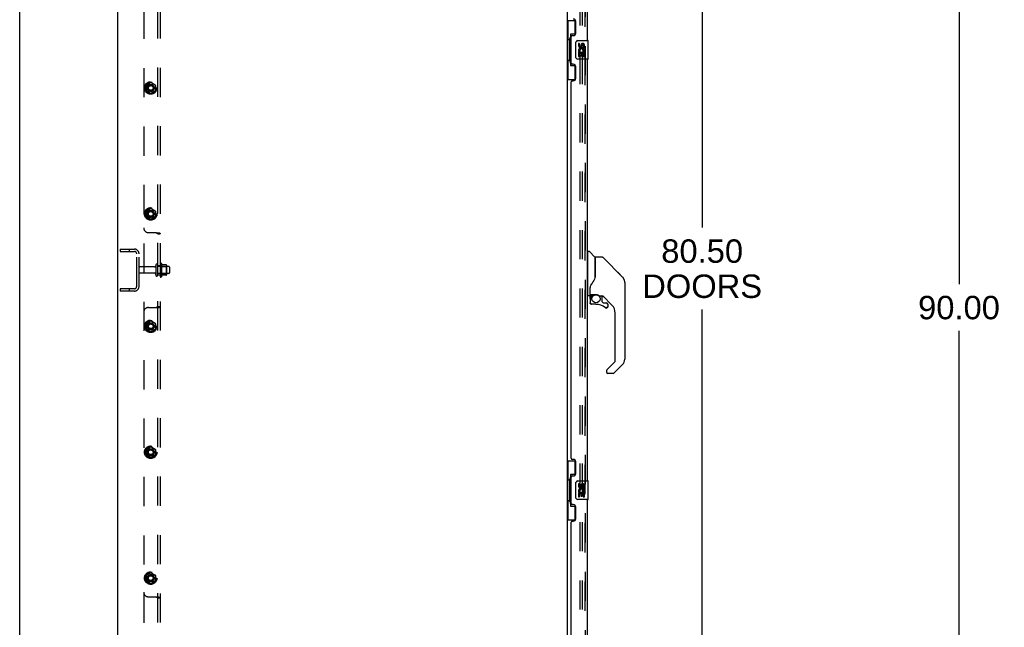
# Model space of a CAD drawing. Header units: inches. Extents: x 0 to 283, y 0 to 183.
# Tile 11 of 114: x 0 to 53, y 74 to 106. Entities that reach past the tile are written whole.
import ezdxf

# ---------------------------------------------------------------- set-up
doc = ezdxf.new("R2010")
doc.units = ezdxf.units.IN
doc.header["$LTSCALE"] = 15.583333
doc.header["$MEASUREMENT"] = 0
doc.linetypes.add('HIDDEN', pattern=[0.2, 0.1, -0.1])
doc.layers.get('0').update_dxf_attribs({"linetype": 'CONTINUOUS'})
for name, color, linetype in [('DEFAULT_2', 8, 'HIDDEN'), ('DIMENSIONS', 7, 'CONTINUOUS'), ('LEFTHAND_DOOR_ASSEMBLY', 7, 'CONTINUOUS'), ('RIGHTHAND_DOOR_ASSEMBLY', 7, 'CONTINUOUS'), ('SUBPANEL', 7, 'CONTINUOUS')]:
    doc.layers.add(name, color=color, linetype=linetype)
doc.styles.get("Standard").update_dxf_attribs({"font": 'arial.ttf'})
doc.dimstyles.new('DIMSTYLE_1', dxfattribs={"dimtxt": 1.25, "dimasz": 1.666667, "dimexe": 0.09, "dimexo": 0.07, "dimgap": 0.0375, "dimtad": 0, "dimtih": 1, "dimtoh": 1, "dimzin": 4, "dimdsep": 46, "dimtxsty": 'Standard', "dimblk": '_FILLED', "dimblk1": '_FILLED', "dimblk2": '_FILLED', "dimcen": 0.09, "dimadec": 3, "dimazin": 1, "dimtfac": 1, "dimtdec": 3, "dimtofl": 0, "dimtmove": 0, "dimatfit": 3, "dimldrblk": '_FILLED', "dimfxl": 0, "dimtolj": 1, "dimtzin": 4, "dimarcsym": 0})

# ---------------------------------------------------------------- blocks, each defined once
blk = doc.blocks.new('_FILLED')
at = {"color": 0, "linetype": 'ByBlock'}
blk.add_solid([(0, 0), (-1, 0.2), (-1, -0.2)], dxfattribs=at)
blk = doc.blocks.new('*D5')
at = {"layer": 'DIMENSIONS', "color": 2, "linetype": 'Continuous'}
for p, q in [((31.228, 133.287), (37.957, 133.287)), ((36.457, 133.287), (36.457, 95.301)), ((36.457, 52.787), (36.457, 90.926)), ((31.228, 52.787), (37.957, 52.787))]:
    blk.add_line(p, q, dxfattribs=at)
at = {"layer": 'DIMENSIONS', "color": 2, "linetype": 'Continuous', "xscale": 1.6666666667, "yscale": 1.6666666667, "zscale": 1.6666666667}
for p, rotation in [((36.457, 133.287), 90), ((36.457, 52.787), 270)]:
    blk.add_blockref('_FILLED', p, dxfattribs=dict(at, rotation=rotation))
at = {"layer": 'DIMENSIONS', "color": 2, "linetype": 'Continuous', "insert": (36.457, 94.676), "char_height": 1.25, "width": 6.39405, "attachment_point": 2, "line_spacing_factor": 0.9}
blk.add_mtext('80.50\\PDOORS', dxfattribs=at)
blk = doc.blocks.new('*D22')
at = {"layer": 'DIMENSIONS', "color": 2, "linetype": 'Continuous'}
for p, q in [((52.527, 136.037), (48.677, 136.037)), ((50.177, 136.037), (50.177, 92.287)), ((50.177, 46.037), (50.177, 89.787)), ((52.527, 46.037), (48.677, 46.037))]:
    blk.add_line(p, q, dxfattribs=at)
at = {"layer": 'DIMENSIONS', "color": 2, "linetype": 'Continuous', "xscale": 1.6666666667, "yscale": 1.6666666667, "zscale": 1.6666666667}
for p, rotation in [((50.177, 136.037), 90), ((50.177, 46.037), 270)]:
    blk.add_blockref('_FILLED', p, dxfattribs=dict(at, rotation=rotation))
at = {"layer": 'DIMENSIONS', "color": 2, "linetype": 'Continuous', "insert": (50.177, 91.662), "char_height": 1.25, "width": 4.36803, "attachment_point": 2, "line_spacing_factor": 0.9}
blk.add_mtext('90.00', dxfattribs=at)

msp = doc.modelspace()

# ---------------------------------------------------------------- linework, layer by layer
at = {"color": 7, "linetype": 'Continuous'}
for p, q in [((0, 0), (0, 183.333)), ((5.25, 46.162), (5.25, 135.912)), ((29.25, 132.756), (29.25, 53.318))]:
    msp.add_line(p, q, dxfattribs=at)
at = {"layer": 'DEFAULT_2', "color": 8, "linetype": 'HIDDEN'}
for p, q in [((29.937, 53.099), (29.937, 132.974)), ((30.062, 53.099), (30.062, 132.974)), ((5.375, 94.162), (5.375, 94.037)), ((5.375, 94.162), (6.125, 94.162)), ((5.851, 94.162), (5.851, 94.037)), ((5.375, 94.037), (6.125, 94.037)), ((6.25, 92.162), (6.25, 93.912)), ((6.375, 92.162), (6.375, 93.912)), ((7.206, 93.203), (6.405, 93.203)), ((7.269, 93.301), (7.269, 92.772)), ((7.375, 92.772), (7.375, 93.301)), ((7.97, 93.22), (7.375, 93.22)), ((7.5, 93.371), (7.5, 92.703)), ((7.52, 93.22), (7.5, 93.24)), ((7.52, 93.22), (7.52, 92.853)), ((7.52, 93.22), (7.816, 93.22)), ((7.57, 93.393), (7.57, 92.681)), ((7.825, 93.314), (7.598, 93.314)), ((7.816, 93.22), (7.836, 93.24)), ((7.816, 93.22), (7.816, 92.853)), ((7.836, 93.293), (7.836, 92.781)), ((8, 93.19), (8, 92.884)), ((7.206, 92.871), (6.405, 92.871)), ((7.97, 92.854), (7.375, 92.854)), ((7.52, 92.853), (7.5, 92.833)), ((7.52, 92.853), (7.816, 92.853)), ((7.825, 92.759), (7.598, 92.759)), ((7.816, 92.853), (7.836, 92.833)), ((5.375, 92.037), (5.375, 91.912)), ((6.125, 92.037), (5.375, 92.037)), ((6.125, 91.912), (5.375, 91.912)), ((5.851, 92.037), (5.851, 91.912))]:
    msp.add_line(p, q, dxfattribs=at)
for centre, radius, start, end in [((6.125, 93.912), 0.25, 0, 90), ((6.125, 93.912), 0.125, 0, 90), ((6.405, 93.173), 0.03, 90, 180), ((7.206, 93.265), 0.0625, 270, 360), ((7.322, 93.301), 0.053, 0, 180), ((7.538, 93.371), 0.0384, 34.4497, 180), ((6.97, 93.037), 0.698, 23.9679, 30.6631), ((7.616, 93.324), 0.01, 203.9679, 270), ((7.825, 93.304), 0.01, 5.1938, 90), ((7.695, 93.293), 0.141, 0, 5.2081), ((7.97, 93.19), 0.03, 0, 90), ((6.405, 92.901), 0.03, 180, 270), ((7.206, 92.808), 0.0625, 0, 90), ((7.322, 92.772), 0.053, 180, 360), ((7.538, 92.703), 0.0384, 180, 325.5503), ((6.97, 93.037), 0.698, 329.3369, 336.0321), ((7.616, 92.749), 0.01, 90, 156.0321), ((7.825, 92.769), 0.01, 270, 354.8062), ((7.695, 92.781), 0.141, 354.7919, 360), ((7.97, 92.884), 0.03, 270, 360), ((6.125, 92.162), 0.25, 270, 360), ((6.125, 92.162), 0.125, 270, 360)]:
    msp.add_arc(centre, radius, start, end, dxfattribs=at)
at = {"layer": 'LEFTHAND_DOOR_ASSEMBLY', "color": 8, "linetype": 'HIDDEN'}
msp.add_line((30.204, 53.033), (30.204, 133.04), dxfattribs=at)
at = {"layer": 'LEFTHAND_DOOR_ASSEMBLY', "color": 3, "linetype": 'Continuous'}
for p, q in [((30.308, 127.787), (30.308, 105.287)), ((29.704, 105.684), (29.704, 106.304)), ((29.454, 104.079), (29.454, 105.494)), ((29.514, 105.554), (29.574, 105.554)), ((30.308, 104.287), (30.308, 81.787)), ((29.574, 104.019), (29.514, 104.019)), ((29.704, 103.269), (29.704, 103.889)), ((29.514, 103.139), (29.574, 103.139)), ((29.454, 82.994), (29.454, 103.079)), ((29.574, 82.934), (29.514, 82.934)), ((29.704, 82.184), (29.704, 82.804)), ((29.514, 82.054), (29.574, 82.054)), ((29.454, 80.579), (29.454, 81.994)), ((29.574, 80.519), (29.514, 80.519)), ((30.308, 80.787), (30.308, 58.287)), ((29.704, 79.769), (29.704, 80.389)), ((29.454, 59.494), (29.454, 79.579)), ((29.514, 79.639), (29.574, 79.639))]:
    msp.add_line(p, q, dxfattribs=at)
at = {"layer": 'LEFTHAND_DOOR_ASSEMBLY', "color": 7, "linetype": 'Continuous'}
for p, q in [((29.25, 106.362), (29.69, 106.362)), ((29.289, 106.362), (29.289, 105.337)), ((29.654, 106.362), (29.654, 105.582)), ((29.267, 105.337), (29.267, 104.237)), ((29.267, 105.337), (29.39, 105.337)), ((29.39, 105.367), (29.39, 105.388)), ((29.39, 104.237), (29.39, 105.337)), ((29.427, 105.627), (29.427, 103.947)), ((29.654, 105.627), (29.427, 105.627)), ((29.813, 105.287), (30.353, 105.287)), ((30.368, 104.302), (30.368, 105.272)), ((29.713, 104.387), (29.713, 105.187)), ((29.851, 105.133), (29.851, 104.996)), ((29.913, 105.133), (29.851, 105.133)), ((29.851, 104.671), (29.851, 104.441)), ((29.869, 104.671), (29.851, 104.671)), ((29.903, 104.671), (29.931, 104.691)), ((29.903, 104.671), (30.165, 104.671)), ((29.913, 104.996), (29.913, 105.133)), ((29.979, 105.059), (29.979, 104.99)), ((30.039, 104.996), (30.039, 105.038)), ((30.094, 104.707), (30.152, 104.682)), ((30.102, 105.038), (30.102, 104.902)), ((30.102, 104.902), (30.165, 104.902)), ((30.165, 104.902), (30.165, 105.038)), ((30.165, 104.441), (30.165, 104.671)), ((29.267, 104.237), (29.39, 104.237)), ((29.289, 104.237), (29.289, 103.212)), ((29.39, 104.186), (29.39, 104.207)), ((30.353, 104.287), (29.813, 104.287)), ((29.851, 104.441), (29.913, 104.441)), ((29.913, 104.441), (29.913, 104.609)), ((29.913, 104.609), (29.979, 104.609)), ((29.979, 104.609), (29.979, 104.473)), ((29.979, 104.473), (30.039, 104.473)), ((30.039, 104.473), (30.039, 104.609)), ((30.039, 104.609), (30.102, 104.609)), ((30.102, 104.609), (30.102, 104.441)), ((30.102, 104.441), (30.165, 104.441)), ((29.427, 103.947), (29.654, 103.947)), ((29.654, 103.992), (29.654, 103.212)), ((29.25, 103.212), (29.69, 103.212)), ((30.347, 93.982), (30.308, 93.982)), ((30.347, 91.667), (30.347, 94.033)), ((30.355, 94.041), (30.41, 94.041)), ((30.732, 93.735), (30.438, 94.029)), ((30.741, 93.714), (30.741, 92.662)), ((30.749, 92.674), (30.749, 93.718)), ((31.11, 93.726), (30.757, 93.726)), ((31.166, 93.703), (32.208, 92.66)), ((30.748, 92.683), (30.727, 92.625)), ((31.903, 92.965), (31.903, 92.965)), ((32.209, 92.66), (31.943, 92.925)), ((30.465, 92.108), (30.465, 92.1)), ((30.465, 92.1), (30.465, 91.698)), ((30.468, 92.042), (30.47, 92.048)), ((30.474, 92.13), (30.473, 92.105)), ((30.473, 91.75), (30.473, 92.105)), ((32.276, 92.57), (32.276, 92.57)), ((32.324, 92.382), (32.324, 88.279)), ((30.347, 91.718), (30.308, 91.718)), ((30.426, 91.659), (30.355, 91.659)), ((30.465, 92.016), (30.466, 92.022)), ((30.466, 92.029), (30.467, 92.035)), ((30.466, 92.022), (30.466, 92.029)), ((30.467, 92.035), (30.468, 92.042)), ((30.469, 91.526), (30.469, 91.288)), ((30.472, 91.526), (30.481, 91.526)), ((30.493, 91.73), (30.788, 91.73)), ((30.592, 91.73), (30.527, 91.665)), ((30.533, 91.66), (30.531, 91.662)), ((30.535, 91.657), (30.533, 91.66)), ((30.985, 91.659), (31.061, 91.659)), ((31.099, 91.655), (31.099, 91.372)), ((31.639, 91.163), (31.144, 91.658)), ((30.481, 91.288), (30.472, 91.288)), ((30.784, 91.21), (30.548, 91.21)), ((31.103, 91.364), (31.175, 91.292)), ((31.183, 91.288), (31.335, 91.288)), ((31.344, 91.014), (31.335, 91.014)), ((31.412, 91.09), (31.404, 91.09)), ((31.412, 91.09), (31.412, 91.082)), ((31.414, 91.21), (31.414, 91.09)), ((31.812, 88.193), (31.812, 90.745)), ((31.357, 87.706), (31.789, 88.138)), ((32.208, 88), (31.756, 87.548)), ((31.339, 87.664), (31.339, 87.604)), ((31.7, 87.525), (31.418, 87.525)), ((29.25, 82.862), (29.69, 82.862)), ((29.289, 82.862), (29.289, 81.837)), ((29.654, 82.862), (29.654, 82.082)), ((29.654, 82.127), (29.427, 82.127)), ((29.427, 82.127), (29.427, 80.447)), ((29.267, 81.837), (29.39, 81.837)), ((29.267, 81.837), (29.267, 80.737)), ((29.39, 81.867), (29.39, 81.888)), ((29.39, 80.737), (29.39, 81.837)), ((29.713, 80.887), (29.713, 81.687)), ((29.813, 81.787), (30.353, 81.787)), ((29.913, 81.633), (29.851, 81.633)), ((29.851, 81.633), (29.851, 81.496)), ((29.913, 81.496), (29.913, 81.633)), ((29.979, 81.559), (29.979, 81.49)), ((30.039, 81.496), (30.039, 81.538)), ((30.102, 81.538), (30.102, 81.402)), ((30.165, 81.402), (30.165, 81.538)), ((30.368, 80.802), (30.368, 81.772)), ((29.869, 81.171), (29.851, 81.171)), ((29.851, 81.171), (29.851, 80.941)), ((29.903, 81.171), (29.931, 81.191)), ((29.903, 81.171), (30.165, 81.171)), ((29.913, 81.109), (29.979, 81.109)), ((29.913, 80.941), (29.913, 81.109)), ((29.979, 81.109), (29.979, 80.973)), ((30.039, 81.109), (30.102, 81.109)), ((30.039, 80.973), (30.039, 81.109)), ((30.094, 81.207), (30.152, 81.182)), ((30.102, 81.402), (30.165, 81.402)), ((30.102, 81.109), (30.102, 80.941)), ((30.165, 80.941), (30.165, 81.171)), ((29.267, 80.737), (29.39, 80.737)), ((29.289, 80.737), (29.289, 79.712)), ((29.39, 80.686), (29.39, 80.707)), ((29.654, 80.492), (29.654, 79.712)), ((30.353, 80.787), (29.813, 80.787)), ((29.851, 80.941), (29.913, 80.941)), ((29.979, 80.973), (30.039, 80.973)), ((30.102, 80.941), (30.165, 80.941)), ((29.427, 80.447), (29.654, 80.447)), ((29.25, 79.712), (29.69, 79.712))]:
    msp.add_line(p, q, dxfattribs=at)
for points in [[(29.427, 105.603), (29.427, 105.6), (29.428, 105.596), (29.428, 105.592), (29.43, 105.588), (29.431, 105.583), (29.433, 105.578), (29.436, 105.572), (29.439, 105.566), (29.442, 105.56), (29.446, 105.553), (29.45, 105.546), (29.455, 105.538), (29.461, 105.529), (29.463, 105.526)], [(29.713, 105.187), (29.713, 105.193), (29.714, 105.199), (29.715, 105.206), (29.716, 105.212), (29.718, 105.217), (29.72, 105.223)], [(29.72, 104.351), (29.718, 104.356), (29.716, 104.362), (29.715, 104.368), (29.714, 104.374), (29.713, 104.381), (29.713, 104.387)], [(29.463, 104.048), (29.461, 104.044), (29.455, 104.036), (29.45, 104.028), (29.446, 104.021), (29.442, 104.014), (29.439, 104.007), (29.436, 104.001), (29.433, 103.996), (29.431, 103.991), (29.43, 103.986), (29.428, 103.982), (29.428, 103.978), (29.427, 103.974), (29.427, 103.971)], [(31.166, 93.703), (31.158, 93.71), (31.149, 93.715), (31.14, 93.72), (31.13, 93.723), (31.12, 93.725), (31.11, 93.726)], [(30.727, 92.625), (30.697, 92.556), (30.661, 92.486), (30.619, 92.414), (30.572, 92.341), (30.526, 92.276)], [(30.741, 92.85), (30.743, 92.85), (30.745, 92.848), (30.747, 92.847), (30.748, 92.845), (30.749, 92.844), (30.749, 92.843)], [(32.316, 92.459), (32.309, 92.489), (32.295, 92.529), (32.277, 92.567), (32.255, 92.603), (32.23, 92.636), (32.209, 92.66)], [(30.47, 92.048), (30.471, 92.052), (30.472, 92.056), (30.473, 92.059), (30.473, 92.061)], [(30.526, 92.276), (30.516, 92.26), (30.501, 92.231), (30.488, 92.199), (30.479, 92.165), (30.474, 92.13)], [(30.472, 91.526), (30.472, 91.541), (30.474, 91.556), (30.477, 91.571), (30.481, 91.586), (30.486, 91.6), (30.493, 91.614), (30.5, 91.628), (30.509, 91.64), (30.518, 91.652), (30.529, 91.664)], [(30.535, 91.657), (30.525, 91.647), (30.516, 91.635), (30.508, 91.623), (30.501, 91.61), (30.495, 91.597), (30.49, 91.583), (30.486, 91.569), (30.483, 91.555), (30.481, 91.541), (30.481, 91.526)], [(30.531, 91.662), (30.53, 91.662), (30.529, 91.663), (30.529, 91.663), (30.529, 91.664)], [(30.788, 91.73), (30.791, 91.73), (30.805, 91.73), (30.818, 91.729), (30.831, 91.727), (30.844, 91.724), (30.856, 91.721), (30.867, 91.718), (30.878, 91.714), (30.888, 91.71), (30.897, 91.706), (30.906, 91.702), (30.914, 91.698), (30.921, 91.694), (30.928, 91.69), (30.934, 91.686), (30.94, 91.683), (30.945, 91.68), (30.949, 91.677), (30.958, 91.671)], [(30.958, 91.671), (30.961, 91.669), (30.964, 91.667), (30.967, 91.665), (30.97, 91.664), (30.973, 91.662), (30.976, 91.661), (30.979, 91.66), (30.983, 91.659)], [(30.548, 91.212), (30.539, 91.212), (30.531, 91.214), (30.523, 91.216), (30.515, 91.219), (30.507, 91.224), (30.5, 91.228), (30.494, 91.234), (30.488, 91.241), (30.483, 91.248), (30.479, 91.255), (30.476, 91.263), (30.473, 91.271), (30.472, 91.28), (30.472, 91.288)], [(30.481, 91.288), (30.481, 91.281), (30.482, 91.273), (30.484, 91.266), (30.487, 91.259), (30.491, 91.252), (30.495, 91.246), (30.5, 91.24), (30.506, 91.235), (30.512, 91.231), (30.519, 91.227), (30.526, 91.224), (30.533, 91.222), (30.541, 91.221), (30.548, 91.221)], [(30.548, 91.212), (30.548, 91.212), (30.548, 91.212), (30.548, 91.213), (30.548, 91.214), (30.548, 91.216), (30.548, 91.217), (30.548, 91.221)], [(31.335, 91.014), (31.327, 91.014), (31.318, 91.016), (31.309, 91.018), (31.301, 91.021), (31.294, 91.026), (31.287, 91.031)], [(31.292, 91.038), (31.299, 91.033), (31.305, 91.03), (31.312, 91.026), (31.32, 91.024), (31.327, 91.023), (31.335, 91.022), (31.343, 91.023), (31.35, 91.024), (31.357, 91.026), (31.365, 91.029), (31.371, 91.032), (31.378, 91.037), (31.383, 91.042), (31.388, 91.048), (31.393, 91.054), (31.397, 91.06), (31.4, 91.068), (31.402, 91.075), (31.403, 91.083), (31.404, 91.09)], [(31.412, 91.082), (31.41, 91.073), (31.408, 91.065), (31.405, 91.057), (31.4, 91.049), (31.395, 91.042), (31.39, 91.036), (31.383, 91.03), (31.376, 91.025), (31.369, 91.021), (31.361, 91.018), (31.353, 91.015), (31.344, 91.014)], [(31.357, 87.706), (31.357, 87.705), (31.356, 87.704), (31.355, 87.704), (31.354, 87.703), (31.353, 87.702), (31.352, 87.701)], [(29.427, 82.103), (29.427, 82.1), (29.428, 82.096), (29.428, 82.092), (29.43, 82.088), (29.431, 82.083), (29.433, 82.078), (29.436, 82.072), (29.439, 82.066), (29.442, 82.06), (29.446, 82.053), (29.45, 82.046), (29.455, 82.038), (29.461, 82.029), (29.463, 82.026)], [(29.713, 81.687), (29.713, 81.693), (29.714, 81.699), (29.715, 81.706), (29.716, 81.712), (29.718, 81.717), (29.72, 81.723)], [(29.463, 80.548), (29.461, 80.544), (29.455, 80.536), (29.45, 80.528), (29.446, 80.521), (29.442, 80.514), (29.439, 80.507), (29.436, 80.501), (29.433, 80.496), (29.431, 80.491), (29.43, 80.486), (29.428, 80.482), (29.428, 80.478), (29.427, 80.474), (29.427, 80.471)], [(29.72, 80.851), (29.718, 80.856), (29.716, 80.862), (29.715, 80.868), (29.714, 80.874), (29.713, 80.881), (29.713, 80.887)]]:
    msp.add_lwpolyline(points, dxfattribs=at)
msp.add_circle((30.784, 91.505), 0.217, dxfattribs=at)
at = {"layer": 'LEFTHAND_DOOR_ASSEMBLY', "color": 3, "linetype": 'Continuous'}
for centre, radius, start, end in [((29.574, 106.304), 0.13, 0, 90), ((29.514, 105.494), 0.06, 90, 180), ((29.574, 105.684), 0.13, 270, 360), ((29.514, 104.079), 0.06, 180, 270), ((29.574, 103.889), 0.13, 0, 90), ((29.514, 103.079), 0.06, 90, 180), ((29.574, 103.269), 0.13, 270, 360), ((29.514, 82.994), 0.06, 180, 270), ((29.574, 82.804), 0.13, 0, 90), ((29.514, 81.994), 0.06, 90, 180), ((29.574, 82.184), 0.13, 270, 360), ((29.514, 80.579), 0.06, 180, 270), ((29.574, 80.389), 0.13, 0, 90), ((29.514, 79.579), 0.06, 90, 180), ((29.574, 79.769), 0.13, 270, 360)]:
    msp.add_arc(centre, radius, start, end, dxfattribs=at)
at = {"layer": 'LEFTHAND_DOOR_ASSEMBLY', "color": 7, "linetype": 'Continuous'}
for centre, radius, start, end in [((29.813, 105.187), 0.1, 90, 158.7946), ((30.353, 105.272), 0.015, 0, 90), ((30.004, 104.745), 0.154, 161.4199, 206.1963), ((29.945, 104.996), 0.0943, 180, 360), ((30.008, 104.745), 0.157, 336.5966, 161.8791), ((30.008, 104.745), 0.157, 205.737, 207.8532), ((29.945, 104.996), 0.0314, 180, 261.2295), ((30.008, 104.745), 0.0943, 336.5966, 215.1122), ((29.944, 105.001), 0.0362, 263.4285, 341.7628), ((30.071, 105.038), 0.0943, 68.6999, 167.4338), ((30.071, 105.038), 0.0314, 0, 180.0485), ((30.071, 105.038), 0.0943, 0, 68.6704), ((29.813, 104.387), 0.1, 201.205, 270), ((30.353, 104.302), 0.015, 270, 360), ((30.355, 94.033), 0.00787, 90, 180), ((30.41, 94.001), 0.0394, 45, 90), ((30.711, 93.714), 0.0295, 0, 45), ((30.757, 93.718), 0.00787, 90, 180), ((30.729, 93.544), 0.0197, 306.994, 360), ((31.93, 92.382), 0.394, 20.9479, 45), ((31.93, 92.382), 0.394, 0, 11.2904), ((30.355, 91.667), 0.00787, 180, 270), ((30.426, 91.698), 0.0394, 270, 360), ((30.666, 91.526), 0.197, 135, 180), ((30.493, 91.75), 0.0197, 180, 270), ((31.061, 91.462), 0.197, 50.6498, 90), ((30.548, 91.288), 0.0787, 180, 270), ((30.784, 90.422), 0.787, 50.4788, 90), ((31.111, 91.372), 0.0118, 180, 225), ((31.183, 91.3), 0.0118, 225, 270), ((31.335, 91.09), 0.0787, 230.4788, 360), ((31.335, 91.21), 0.0787, 0, 90), ((31.221, 90.745), 0.591, 0, 45), ((31.733, 88.193), 0.0787, 315, 360), ((31.93, 88.279), 0.394, 315, 360), ((31.398, 87.664), 0.0591, 141.1326, 180), ((31.418, 87.604), 0.0787, 180, 270), ((31.7, 87.604), 0.0787, 270, 315), ((29.813, 81.687), 0.1, 90, 158.7946), ((30.071, 81.538), 0.0943, 68.6999, 167.4338), ((30.071, 81.538), 0.0314, 0, 180.0485), ((30.071, 81.538), 0.0943, 0, 68.6704), ((30.353, 81.772), 0.015, 0, 90), ((30.004, 81.245), 0.154, 161.4199, 206.1963), ((29.945, 81.496), 0.0943, 180, 360), ((30.008, 81.245), 0.157, 336.5966, 161.8791), ((30.008, 81.245), 0.157, 205.737, 207.8532), ((29.945, 81.496), 0.0314, 180, 261.2295), ((30.008, 81.245), 0.0943, 336.5966, 215.1122), ((29.944, 81.501), 0.0362, 263.4285, 341.7628), ((29.813, 80.887), 0.1, 201.205, 270), ((30.353, 80.802), 0.015, 270, 360)]:
    msp.add_arc(centre, radius, start, end, dxfattribs=at)
for centre, start_param, end_param in [((29.494, 105.377), 0.699287, 1.51401), ((29.494, 105.377), -4.655602, -3.84088), ((29.494, 104.196), 0.699287, 1.51401), ((29.494, 104.196), -4.655602, -3.84088), ((29.494, 81.877), 0.699287, 1.51401), ((29.494, 81.877), -4.655602, -3.84088), ((29.494, 80.696), 0.699287, 1.51401), ((29.494, 80.696), -4.655602, -3.84088)]:
    msp.add_ellipse(centre, major_axis=(0, 0.18), ratio=0.579493, start_param=start_param, end_param=end_param, dxfattribs=at)
at = {"layer": 'RIGHTHAND_DOOR_ASSEMBLY', "color": 8, "linetype": 'HIDDEN'}
msp.add_line((30.204, 133.04), (30.204, 53.033), dxfattribs=at)
at = {"layer": 'SUBPANEL', "color": 8, "linetype": 'HIDDEN'}
for p, q in [((7.5, 131.881), (7.5, 54.193)), ((7.375, 55.535), (7.375, 130.539)), ((6.625, 125.631), (6.625, 60.443)), ((6.747, 102.896), (6.747, 102.616)), ((6.75, 102.894), (6.75, 102.617)), ((6.752, 102.904), (6.995, 103.044)), ((6.995, 102.467), (6.752, 102.607)), ((6.995, 103.041), (6.755, 102.903)), ((6.755, 102.608), (6.995, 102.47)), ((7.005, 103.044), (7.247, 102.904)), ((7.245, 102.903), (7.005, 103.041)), ((7.005, 102.47), (7.245, 102.608)), ((7.247, 102.607), (7.005, 102.467)), ((7.25, 102.894), (7.25, 102.617)), ((7.252, 102.896), (7.252, 102.616)), ((6.752, 96.186), (6.995, 96.326)), ((6.995, 96.323), (6.755, 96.184)), ((7.005, 96.326), (7.247, 96.186)), ((7.245, 96.184), (7.005, 96.323)), ((6.747, 96.177), (6.747, 95.897)), ((6.75, 96.175), (6.75, 95.898)), ((6.995, 95.748), (6.752, 95.888)), ((6.755, 95.89), (6.995, 95.751)), ((7.005, 95.751), (7.245, 95.89)), ((7.247, 95.888), (7.005, 95.748)), ((7.25, 96.175), (7.25, 95.898)), ((7.252, 96.177), (7.252, 95.897)), ((6.875, 95.037), (7.29, 95.037)), ((7.375, 94.98), (7.5, 94.98)), ((7.375, 93.287), (7.5, 93.287)), ((7.375, 92.787), (7.5, 92.787)), ((6.875, 91.037), (7.29, 91.037)), ((7.363, 91.044), (7.393, 91.045)), ((7.375, 91.094), (7.5, 91.094)), ((6.747, 90.177), (6.747, 89.897)), ((6.75, 90.175), (6.75, 89.898)), ((6.752, 90.186), (6.995, 90.326)), ((6.995, 90.323), (6.755, 90.184)), ((7.005, 90.326), (7.247, 90.186)), ((7.245, 90.184), (7.005, 90.323)), ((7.25, 90.175), (7.25, 89.898)), ((7.252, 90.177), (7.252, 89.897)), ((6.995, 89.748), (6.752, 89.888)), ((6.755, 89.89), (6.995, 89.751)), ((7.005, 89.751), (7.245, 89.89)), ((7.247, 89.888), (7.005, 89.748)), ((6.747, 83.458), (6.747, 83.178)), ((6.75, 83.457), (6.75, 83.18)), ((6.752, 83.467), (6.995, 83.607)), ((6.995, 83.03), (6.752, 83.17)), ((6.995, 83.604), (6.755, 83.465)), ((6.755, 83.171), (6.995, 83.032)), ((7.005, 83.607), (7.247, 83.467)), ((7.245, 83.465), (7.005, 83.604)), ((7.005, 83.032), (7.245, 83.171)), ((7.247, 83.17), (7.005, 83.03)), ((7.25, 83.457), (7.25, 83.18)), ((7.252, 83.458), (7.252, 83.178)), ((6.752, 76.748), (6.995, 76.888)), ((6.995, 76.885), (6.755, 76.747)), ((7.005, 76.888), (7.247, 76.748)), ((7.245, 76.747), (7.005, 76.885)), ((6.747, 76.739), (6.747, 76.459)), ((6.75, 76.738), (6.75, 76.461)), ((6.995, 76.311), (6.752, 76.451)), ((6.755, 76.452), (6.995, 76.314)), ((7.005, 76.314), (7.245, 76.452)), ((7.247, 76.451), (7.005, 76.311)), ((7.25, 76.738), (7.25, 76.461)), ((7.252, 76.739), (7.252, 76.459)), ((6.875, 75.599), (7.29, 75.599)), ((7.375, 75.542), (7.5, 75.542))]:
    msp.add_line(p, q, dxfattribs=at)
for points in [[(7.276, 95.037), (7.288, 95.029), (7.301, 95.022), (7.315, 95.016), (7.328, 95.011), (7.339, 95.006), (7.35, 95.002), (7.36, 94.998), (7.368, 94.993), (7.373, 94.987), (7.375, 94.98)], [(7.29, 95.037), (7.31, 95.033), (7.331, 95.031), (7.353, 95.03), (7.363, 95.03)], [(7.363, 95.03), (7.393, 95.029), (7.41, 95.029), (7.427, 95.028), (7.442, 95.026), (7.457, 95.023), (7.471, 95.019), (7.483, 95.013), (7.491, 95.006)], [(7.368, 95.03), (7.383, 95.029), (7.398, 95.029), (7.412, 95.028), (7.425, 95.027), (7.439, 95.025), (7.452, 95.023), (7.464, 95.02), (7.474, 95.017), (7.482, 95.013), (7.487, 95.01), (7.49, 95.006), (7.491, 95.006)], [(7.491, 95.006), (7.492, 95.004), (7.498, 94.993), (7.5, 94.98)], [(7.276, 91.037), (7.288, 91.045), (7.301, 91.052), (7.315, 91.058), (7.328, 91.063), (7.339, 91.067), (7.35, 91.072), (7.36, 91.076), (7.368, 91.081), (7.373, 91.087), (7.375, 91.094)], [(7.29, 91.037), (7.31, 91.041), (7.331, 91.043), (7.353, 91.044)], [(7.491, 91.068), (7.487, 91.064), (7.481, 91.06), (7.472, 91.056), (7.461, 91.053), (7.45, 91.051), (7.438, 91.049), (7.426, 91.047), (7.413, 91.046), (7.399, 91.045), (7.385, 91.045), (7.371, 91.044), (7.353, 91.044)], [(7.393, 91.045), (7.41, 91.045), (7.427, 91.046), (7.442, 91.048), (7.457, 91.051), (7.471, 91.055), (7.483, 91.061), (7.491, 91.068)], [(7.491, 91.068), (7.492, 91.07), (7.498, 91.081), (7.5, 91.094)], [(7.276, 75.599), (7.288, 75.592), (7.301, 75.585), (7.315, 75.579), (7.328, 75.573), (7.339, 75.569), (7.35, 75.565), (7.36, 75.56), (7.368, 75.555), (7.373, 75.549), (7.375, 75.542)], [(7.29, 75.599), (7.31, 75.595), (7.331, 75.593), (7.353, 75.593), (7.363, 75.592)], [(7.363, 75.592), (7.393, 75.592), (7.41, 75.591), (7.427, 75.59), (7.442, 75.589), (7.457, 75.586), (7.471, 75.581), (7.483, 75.575), (7.491, 75.569)], [(7.368, 75.592), (7.383, 75.592), (7.398, 75.591), (7.412, 75.59), (7.425, 75.589), (7.439, 75.588), (7.452, 75.585), (7.464, 75.583), (7.474, 75.579), (7.482, 75.576), (7.487, 75.572), (7.49, 75.569), (7.491, 75.569)], [(7.491, 75.569), (7.492, 75.566), (7.498, 75.556), (7.5, 75.542)]]:
    msp.add_lwpolyline(points, dxfattribs=at)
for centre, radius in [((7, 102.756), 0.335), ((7, 102.756), 0.332), ((7, 102.756), 0.318), ((7, 102.756), 0.315), ((7, 102.756), 0.188), ((7, 102.756), 0.176), ((7, 102.756), 0.156), ((7, 102.756), 0.155), ((7, 102.756), 0.125), ((7, 96.037), 0.335), ((7, 96.037), 0.332), ((7, 96.037), 0.318), ((7, 96.037), 0.315), ((7, 96.037), 0.188), ((7, 96.037), 0.176), ((7, 96.037), 0.156), ((7, 96.037), 0.155), ((7, 96.037), 0.125), ((7, 90.037), 0.335), ((7, 90.037), 0.332), ((7, 90.037), 0.318), ((7, 90.037), 0.315), ((7, 90.037), 0.188), ((7, 90.037), 0.176), ((7, 90.037), 0.156), ((7, 90.037), 0.155), ((7, 90.037), 0.125), ((7, 83.318), 0.335), ((7, 83.318), 0.332), ((7, 83.318), 0.318), ((7, 83.318), 0.315), ((7, 83.318), 0.188), ((7, 83.318), 0.176), ((7, 83.318), 0.156), ((7, 83.318), 0.155), ((7, 83.318), 0.125), ((7, 76.599), 0.335), ((7, 76.599), 0.332), ((7, 76.599), 0.318), ((7, 76.599), 0.315), ((7, 76.599), 0.188), ((7, 76.599), 0.176), ((7, 76.599), 0.156), ((7, 76.599), 0.155), ((7, 76.599), 0.125)]:
    msp.add_circle(centre, radius, dxfattribs=at)
for centre, radius, start, end in [((6.757, 102.896), 0.01, 120.0083, 179.9896), ((6.757, 102.616), 0.01, 180.0088, 239.99), ((6.76, 102.894), 0.01, 120.0073, 179.9958), ((6.76, 102.617), 0.01, 180.0084, 239.9974), ((7, 103.036), 0.01, 60.0092, 119.9892), ((7, 103.033), 0.01, 60.0095, 119.9951), ((7.24, 102.894), 0.01, 0.0084, 59.9974), ((7.24, 102.617), 0.01, 300.0073, 359.9958), ((7.242, 102.896), 0.01, 0.0088, 59.99), ((7.242, 102.616), 0.01, 300.0083, 359.9896), ((7, 102.479), 0.01, 240.0095, 299.9951), ((7, 102.476), 0.01, 240.0092, 299.9892), ((7, 96.317), 0.01, 60.0092, 119.9892), ((7, 96.314), 0.01, 60.0095, 119.9951), ((6.757, 96.177), 0.01, 120.0083, 179.9896), ((6.757, 95.897), 0.01, 180.0088, 239.99), ((6.76, 96.175), 0.01, 120.0073, 179.9958), ((6.76, 95.898), 0.01, 180.0084, 239.9974), ((7, 95.76), 0.01, 240.0095, 299.9951), ((7, 95.757), 0.01, 240.0092, 299.9892), ((7.24, 96.175), 0.01, 0.0084, 59.9974), ((7.24, 95.898), 0.01, 300.0073, 359.9958), ((7.242, 96.177), 0.01, 0.0088, 59.99), ((7.242, 95.897), 0.01, 300.0083, 359.9896), ((6.875, 95.287), 0.25, 180, 270), ((6.875, 90.787), 0.25, 90, 180), ((6.757, 90.177), 0.01, 120.0083, 179.9896), ((6.76, 90.175), 0.01, 120.0073, 179.9958), ((7, 90.317), 0.01, 60.0092, 119.9892), ((7, 90.314), 0.01, 60.0095, 119.9951), ((7.24, 90.175), 0.01, 0.0084, 59.9974), ((7.242, 90.177), 0.01, 0.0088, 59.99), ((6.757, 89.897), 0.01, 180.0088, 239.99), ((6.76, 89.898), 0.01, 180.0084, 239.9974), ((7, 89.76), 0.01, 240.0095, 299.9951), ((7, 89.757), 0.01, 240.0092, 299.9892), ((7.24, 89.898), 0.01, 300.0073, 359.9958), ((7.242, 89.897), 0.01, 300.0083, 359.9896), ((6.757, 83.458), 0.01, 120.0083, 179.9896), ((6.757, 83.178), 0.01, 180.0088, 239.99), ((6.76, 83.457), 0.01, 120.0073, 179.9958), ((6.76, 83.18), 0.01, 180.0084, 239.9974), ((7, 83.598), 0.01, 60.0092, 119.9892), ((7, 83.595), 0.01, 60.0095, 119.9951), ((7.24, 83.457), 0.01, 0.0084, 59.9974), ((7.24, 83.18), 0.01, 300.0073, 359.9958), ((7.242, 83.458), 0.01, 0.0088, 59.99), ((7.242, 83.178), 0.01, 300.0083, 359.9896), ((7, 83.041), 0.01, 240.0095, 299.9951), ((7, 83.038), 0.01, 240.0092, 299.9892), ((7, 76.879), 0.01, 60.0092, 119.9892), ((7, 76.877), 0.01, 60.0095, 119.9951), ((6.757, 76.739), 0.01, 120.0083, 179.9896), ((6.757, 76.459), 0.01, 180.0088, 239.99), ((6.76, 76.738), 0.01, 120.0073, 179.9958), ((6.76, 76.461), 0.01, 180.0084, 239.9974), ((7, 76.322), 0.01, 240.0095, 299.9951), ((7, 76.319), 0.01, 240.0092, 299.9892), ((7.24, 76.738), 0.01, 0.0084, 59.9974), ((7.24, 76.461), 0.01, 300.0073, 359.9958), ((7.242, 76.739), 0.01, 0.0088, 59.99), ((7.242, 76.459), 0.01, 300.0083, 359.9896), ((6.875, 75.849), 0.25, 180, 270)]:
    msp.add_arc(centre, radius, start, end, dxfattribs=at)

# ---------------------------------------------------------------- dimensions: what is measured, and where the dimension line sits
at = {"layer": 'DIMENSIONS', "color": 2, "linetype": 'Continuous'}
dim = msp.add_linear_dim(base=(50.177, 46.037), p1=(52.597, 136.037), p2=(52.597, 46.037), angle=270, dimstyle='DIMSTYLE_1', dxfattribs=at)
dim.commit()
dim.dimension.update_dxf_attribs({"geometry": '*D22', "text_midpoint": (50.172, 91.03), "dimtype": 160})
dim = msp.add_linear_dim(base=(36.457, 133.287), p1=(31.158, 52.787), p2=(31.158, 133.287), angle=90, text='<>\\PDOORS', dimstyle='DIMSTYLE_1', dxfattribs=at)
dim.commit()
dim.dimension.update_dxf_attribs({"geometry": '*D5', "text_midpoint": (36.457, 93.113), "dimtype": 160})

doc.saveas('drawing.dxf')
